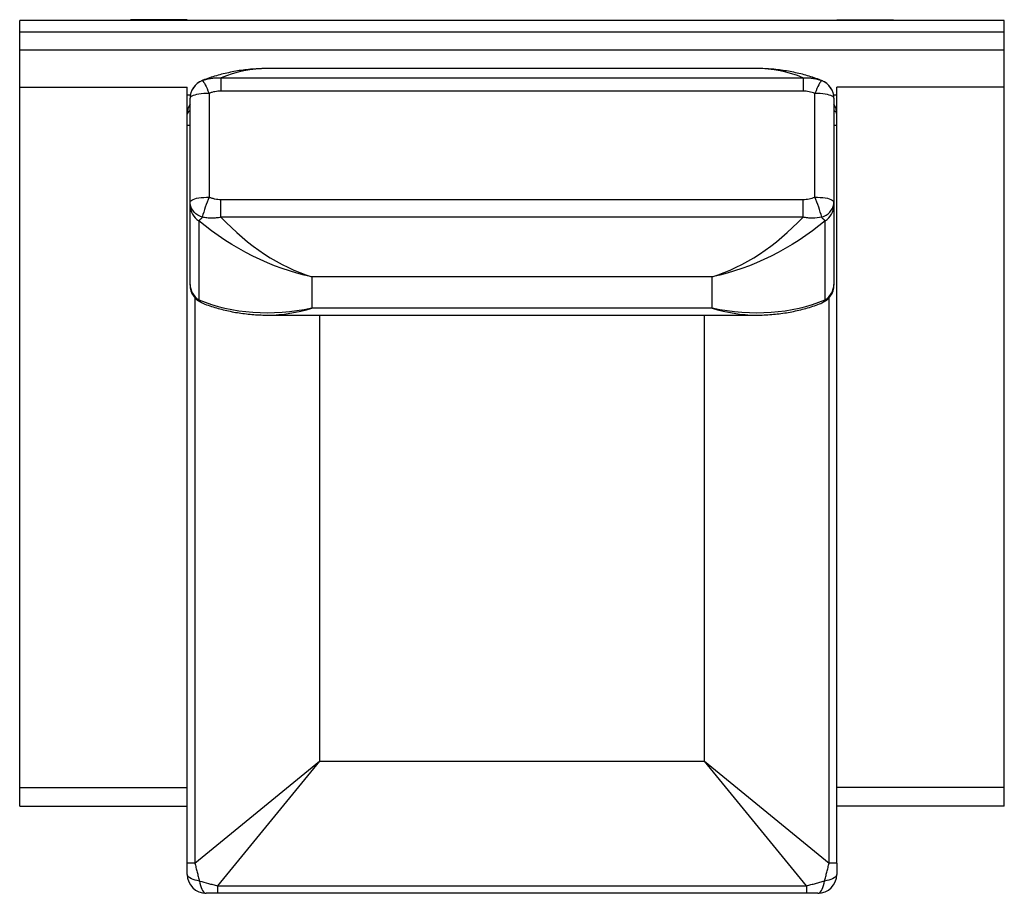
# Paper-space layout '_Top' of a CAD drawing. Header units: millimetres. Extents: x -520 to 520, y -587 to 335.
import ezdxf

# ---------------------------------------------------------------- set-up
doc = ezdxf.new("R2010")
doc.units = ezdxf.units.MM

psp = doc.layouts.new('_Top')

# ---------------------------------------------------------------- linework, layer by layer
at = {"color": 7, "linetype": 'Continuous', "lineweight": 25}
for p, q in [((520, 334.3), (-520, 334.3)), ((-520, -495.6), (-520, 334.3)), ((-343, 335.1), (-403, 335.1)), ((-403, 335.1), (-403, 334.3)), ((-343, 334.3), (-343, 335.1)), ((343, 335.1), (403, 335.1)), ((343, 334.3), (343, 335.1)), ((403, 335.1), (403, 334.3)), ((520, -495.6), (520, 334.3)), ((-520, 322.4), (520, 322.4)), ((520, 302.8), (-520, 302.8)), ((258.1, 283.5), (-258.1, 283.5)), ((-307.4, 273.7), (-307.4, 259.8)), ((-307.4, 273.7), (307.4, 273.7)), ((307.4, 273.7), (307.4, 259.8)), ((-520, 263.9), (-343, 263.9)), ((-343, -555.5), (-343, 263.9)), ((343, -555.5), (343, 263.9)), ((520, 263.9), (343, 263.9)), ((-339.7, 255.4), (-343, 255.4)), ((-340, 142.6), (-340, 252.1)), ((-320, 257.3), (-320, 147.7)), ((307.4, 259.8), (-307.4, 259.8)), ((320, 147.7), (320, 257.3)), ((343, 255.4), (339.7, 255.4)), ((340, 252.1), (340, 142.6)), ((-340, 55.6), (-340, 139)), ((-307.4, 145.3), (307.4, 145.3)), ((-307.4, 126.5), (-307.4, 145.3)), ((307.4, 126.5), (307.4, 145.3)), ((340, 139), (340, 55.6)), ((307.4, 126.5), (-307.4, 126.5)), ((-330.8, 122.8), (-330.8, 39.4)), ((330.8, 39.4), (330.8, 122.8)), ((211.5, 63.5), (-211.5, 63.5)), ((-211.5, 63.5), (-211.5, 30.7)), ((211.5, 30.7), (211.5, 63.5)), ((-258.1, 23.2), (258.1, 23.2)), ((-211.5, 30.7), (211.5, 30.7)), ((-335, -555.5), (-203.4, -447.8)), ((-203.4, -447.8), (-311, -579.5)), ((-203.4, -447.8), (203.4, -447.8)), ((203.4, -447.8), (335, -555.5)), ((311, -579.5), (203.4, -447.8)), ((-520, -475.6), (-343, -475.6)), ((520, -475.6), (343, -475.6)), ((-520, -495.6), (-343, -495.6)), ((520, -495.6), (343, -495.6)), ((-335, -555.5), (-343, -555.5)), ((343, -555.5), (335, -555.5)), ((-311, -579.5), (311, -579.5)), ((-311, -579.5), (-311, -587.5)), ((311, -579.5), (311, -587.5)), ((311, -587.5), (-311, -587.5))]:
    psp.add_line(p, q, dxfattribs=at)
at = {"color": 8, "linetype": 'Continuous', "lineweight": 25}
for p, q in [((-327.4, 270.7), (-327.1, 270.8)), ((327.1, 270.8), (327.4, 270.7)), ((-340, 223.4), (-343, 223.4)), ((343, 223.4), (340, 223.4)), ((-335, 41.3), (-335, -555.5)), ((335, -555.5), (335, 41.3)), ((-203.4, 23.2), (-203.4, -447.8)), ((203.4, -447.8), (203.4, 23.2))]:
    psp.add_line(p, q, dxfattribs=at)
at = {"color": 7, "linetype": 'Continuous', "lineweight": 25, "flags": 128}
for points in [[(-327.1, 270.8), (-326.8, 270.7), (-326.3, 270.2), (-325.7, 269.2), (-324.9, 268), (-324.1, 266.3), (-323.1, 264.4), (-322.1, 262.3), (-321.1, 259.9), (-320, 257.3)], [(327.1, 270.8), (326.8, 270.7), (326.3, 270.2), (325.7, 269.2), (324.9, 268), (324.1, 266.3), (323.1, 264.4), (322.1, 262.3), (321.1, 259.9), (320, 257.3)], [(-320, 257.3), (-322.8, 257.3), (-325.6, 257.1), (-328.3, 256.8), (-330.8, 256.5), (-333.1, 256.1), (-335.1, 255.5), (-336.8, 254.9), (-338.2, 254.3), (-339.2, 253.6), (-339.8, 252.9), (-340, 252.1)], [(340, 252.1), (339.8, 252.9), (339.2, 253.6), (338.2, 254.3), (336.8, 254.9), (335.1, 255.5), (333.1, 256.1), (330.8, 256.5), (328.3, 256.8), (325.6, 257.1), (322.8, 257.3), (320, 257.3)], [(-340, 142.6), (-339.8, 143.3), (-339.2, 144), (-338.2, 144.7), (-336.8, 145.4), (-335.1, 146), (-333.1, 146.5), (-330.8, 146.9), (-328.3, 147.3), (-325.6, 147.5), (-322.8, 147.7), (-320, 147.7)], [(320, 147.7), (322.8, 147.7), (325.6, 147.5), (328.3, 147.3), (330.8, 146.9), (333.1, 146.5), (335.1, 146), (336.8, 145.4), (338.2, 144.7), (339.2, 144), (339.8, 143.3), (340, 142.6)], [(-327.1, 126.5), (-329.6, 127.5), (-331.8, 128.7), (-333.9, 130.2), (-335.7, 131.9), (-337.2, 133.8), (-338.4, 135.9), (-339.3, 138), (-339.8, 140.3), (-340, 142.6)], [(327.1, 126.5), (329.6, 127.5), (331.8, 128.7), (333.9, 130.2), (335.7, 131.9), (337.2, 133.8), (338.4, 135.9), (339.3, 138), (339.8, 140.3), (340, 142.6)], [(-307.4, 126.5), (-301.9, 120.9), (-296.4, 115.5), (-290.8, 110.4), (-285.1, 105.4), (-279.3, 100.6), (-273.4, 96.1), (-267.4, 91.7), (-261.4, 87.6), (-255.3, 83.8), (-249.1, 80.1), (-242.9, 76.7), (-236.7, 73.6), (-230.4, 70.7), (-224.1, 68.1), (-217.8, 65.7), (-211.5, 63.5)], [(211.5, 63.5), (217.8, 65.7), (224.1, 68.1), (230.4, 70.7), (236.7, 73.6), (242.9, 76.7), (249.1, 80.1), (255.3, 83.8), (261.4, 87.6), (267.4, 91.7), (273.4, 96.1), (279.3, 100.6), (285.1, 105.4), (290.8, 110.4), (296.4, 115.5), (301.9, 120.9), (307.4, 126.5)], [(-211.5, 63.5), (-219.4, 65.3), (-227.3, 67.4), (-235.1, 69.8), (-242.9, 72.4), (-250.7, 75.2), (-258.4, 78.4), (-266.1, 81.8), (-273.7, 85.4), (-281.2, 89.3), (-288.7, 93.4), (-296, 97.7), (-303.2, 102.3), (-310.3, 107.1), (-317.3, 112.1), (-324.2, 117.4), (-330.8, 122.8)], [(330.8, 122.8), (324.2, 117.4), (317.3, 112.1), (310.3, 107.1), (303.2, 102.3), (296, 97.7), (288.7, 93.4), (281.2, 89.3), (273.7, 85.4), (266.1, 81.8), (258.4, 78.4), (250.7, 75.2), (242.9, 72.4), (235.1, 69.8), (227.3, 67.4), (219.4, 65.3), (211.5, 63.5)], [(-330.8, 39.4), (-324.2, 36.8), (-317.3, 34.4), (-310.3, 32.4), (-303.2, 30.6), (-296, 29.1), (-288.7, 27.8), (-281.2, 26.9), (-273.7, 26.2), (-266.1, 25.8), (-258.4, 25.6), (-250.7, 25.8), (-242.9, 26.2), (-235.1, 26.9), (-227.3, 27.9), (-219.4, 29.1), (-211.5, 30.7)], [(211.5, 30.7), (219.4, 29.1), (227.3, 27.9), (235.1, 26.9), (242.9, 26.2), (250.7, 25.8), (258.4, 25.6), (266.1, 25.8), (273.7, 26.2), (281.2, 26.9), (288.7, 27.8), (296, 29.1), (303.2, 30.6), (310.3, 32.4), (317.3, 34.4), (324.2, 36.8), (330.8, 39.4)], [(-330, -574.5), (-332.4, -574.1), (-334.7, -573.5), (-336.8, -572.9), (-338.6, -572.1), (-340.2, -571.3), (-341.4, -570.4), (-342.3, -569.5), (-342.8, -568.5), (-343, -567.5)], [(343, -567.5), (342.8, -568.5), (342.3, -569.5), (341.4, -570.4), (340.2, -571.3), (338.6, -572.1), (336.8, -572.9), (334.7, -573.5), (332.4, -574.1), (330, -574.5)], [(-330, -574.5), (-329.6, -576.9), (-329, -579.2), (-328.4, -581.3), (-327.7, -583.1), (-326.8, -584.6), (-325.9, -585.9), (-325, -586.8), (-324, -587.3), (-323, -587.5)], [(323, -587.5), (324, -587.3), (325, -586.8), (325.9, -585.9), (326.8, -584.6), (327.7, -583.1), (328.4, -581.3), (329, -579.2), (329.6, -576.9), (330, -574.5)]]:
    psp.add_lwpolyline(points, dxfattribs=at)
at = {"color": 8, "linetype": 'Continuous', "lineweight": 25, "flags": 128}
psp.add_lwpolyline([(343, 235.4), (342.8, 236.4), (342.3, 237.3), (341.4, 238.3), (340.2, 239.2), (340, 239.3)], dxfattribs=at)
at = {"color": 8, "linetype": 'Continuous', "lineweight": 25}
for centre, radius, start, end in [((-258.8, 158.4), 125.1, 89.6788, 112.8351), ((258.7, 158.2), 125.4, 67.1877, 90.2967), ((-337.7, 234.4), 5.33, 115.0154, 170.1806), ((-259, 177.3), 154.2, 270.3384, 287.9437), ((259, 177.3), 154.2, 252.0563, 269.6616)]:
    psp.add_arc(centre, radius, start, end, dxfattribs=at)
at = {"color": 7, "linetype": 'Continuous', "lineweight": 25}
for centre, radius, start, end in [((-320, 252.1), 20, 110.8618, 179.9981), ((-320, 252.1), 20, 111.825, 179.927), ((320, 252.1), 20, 0.0019, 69.1382), ((320, 252.1), 20, 0.073, 68.1774), ((-323, 235.4), 20, 148.2117, 180), ((323, 235.4), 20, 0, 31.7883), ((-190.4, 92.4), 140.9, 156.8812, 165.9869), ((190.4, 92.4), 140.9, 14.0131, 23.1188), ((-320.8, 139.1), 19.2, 180.3439, 238.4894), ((320.8, 139.1), 19.2, 301.5106, 359.6561), ((-320.8, 55.7), 19.2, 180.3439, 238.4894), ((-320, 54.6), 20, 180.073, 248.1754), ((320, 54.6), 20, 291.8232, 359.927), ((320.8, 55.7), 19.2, 301.5106, 359.6561), ((-323, -567.5), 20, 180, 270), ((323, -567.5), 20, 270, 0)]:
    psp.add_arc(centre, radius, start, end, dxfattribs=at)
for points, knots in [([(-258.1, 283.5), (-260.2, 283.5), (-264.9, 283.5), (-272.3, 283.1), (-280.2, 282.4), (-288, 281.4), (-295.6, 280), (-303.1, 278.4), (-310.5, 276.5), (-317.6, 274.3), (-323.3, 272.4), (-326.5, 271.1), (-327.4, 270.7)], [0, 0, 0, 0, 0.088405, 0.201839, 0.314055, 0.424986, 0.534579, 0.642793, 0.749601, 0.854988, 0.958949, 1, 1, 1, 1]), ([(327.4, 270.7), (326.4, 271.1), (323.1, 272.4), (317.4, 274.4), (310.3, 276.6), (303.1, 278.4), (295.7, 280), (288.2, 281.3), (280.5, 282.4), (272.8, 283.1), (265.3, 283.5), (260.3, 283.5), (258.1, 283.5)], [0, 0, 0, 0, 0.046328, 0.149029, 0.252836, 0.357991, 0.464491, 0.572327, 0.681477, 0.791909, 0.903579, 1, 1, 1, 1]), ([(-327.1, 270.8), (-326.3, 271.1), (-325.5, 271.4), (-323.9, 271.9), (-323.1, 272.2), (-320.6, 272.8), (-319, 273.1), (-315.7, 273.6), (-314, 273.8), (-310.7, 273.9), (-309, 273.9), (-307.4, 273.7)], [0, 0, 0, 0, 0.125, 0.125, 0.25, 0.25, 0.5, 0.5, 0.75, 0.75, 1, 1, 1, 1]), ([(307.4, 273.7), (308.2, 273.8), (309, 273.9), (310.7, 273.9), (311.5, 273.9), (314, 273.8), (315.7, 273.6), (319, 273.1), (320.6, 272.8), (323.1, 272.2), (323.9, 271.9), (325.5, 271.4), (326.3, 271.1), (327.1, 270.8)], [0, 0, 0, 0, 0.125, 0.125, 0.25, 0.25, 0.5, 0.5, 0.75, 0.75, 0.875, 0.875, 1, 1, 1, 1]), ([(-307.4, 259.8), (-308.4, 259.8), (-309.5, 259.7), (-311.7, 259.5), (-312.7, 259.3), (-314.8, 258.9), (-315.9, 258.7), (-318, 258.1), (-319, 257.7), (-320, 257.3)], [0, 0, 0, 0, 0.25, 0.25, 0.5, 0.5, 0.75, 0.75, 1, 1, 1, 1]), ([(320, 257.3), (318, 258.1), (315.9, 258.7), (312.8, 259.3), (311.7, 259.5), (309.5, 259.7), (308.4, 259.8), (307.4, 259.8)], [0, 0, 0, 0, 0.5, 0.5, 0.75, 0.75, 1, 1, 1, 1]), ([(-320, 147.7), (-319, 147.4), (-318, 147), (-315.9, 146.4), (-314.8, 146.1), (-312.7, 145.7), (-311.7, 145.6), (-309.5, 145.3), (-308.4, 145.3), (-307.4, 145.3)], [0, 0, 0, 0, 0.25, 0.25, 0.5, 0.5, 0.75, 0.75, 1, 1, 1, 1]), ([(307.4, 145.3), (308.4, 145.3), (309.5, 145.3), (311.7, 145.6), (312.8, 145.7), (315.9, 146.4), (318, 147), (320, 147.7)], [0, 0, 0, 0, 0.25, 0.25, 0.5, 0.5, 1, 1, 1, 1]), ([(-340, 139), (-340, 139.4), (-340, 139.9), (-340, 141.1), (-340, 141.8), (-340, 142.6)], [0, 0, 0, 0, 0.5, 0.5, 1, 1, 1, 1]), ([(340, 142.6), (340, 141.8), (340, 141.1), (340, 139.9), (340, 139.4), (340, 139)], [0, 0, 0, 0, 0.5, 0.5, 1, 1, 1, 1]), ([(-327.1, 126.5), (-327.8, 125.6), (-328.4, 124.8), (-329.7, 123.5), (-330.3, 123.1), (-330.8, 122.8)], [0, 0, 0, 0, 0.5, 0.5, 1, 1, 1, 1]), ([(-307.4, 126.5), (-309, 126.1), (-310.7, 125.9), (-314, 125.5), (-315.7, 125.5), (-319, 125.5), (-320.6, 125.6), (-323.1, 125.8), (-323.9, 126), (-325.5, 126.2), (-326.3, 126.4), (-327.1, 126.5)], [0, 0, 0, 0, 0.25, 0.25, 0.5, 0.5, 0.75, 0.75, 0.875, 0.875, 1, 1, 1, 1]), ([(327.1, 126.5), (323.9, 125.9), (320.7, 125.5), (315.7, 125.5), (314.1, 125.5), (311.6, 125.8), (310.7, 125.9), (309, 126.2), (308.2, 126.3), (307.4, 126.5)], [0, 0, 0, 0, 0.5, 0.5, 0.75, 0.75, 0.875, 0.875, 1, 1, 1, 1]), ([(330.8, 122.8), (330.3, 123.1), (329.7, 123.5), (328.4, 124.8), (327.8, 125.6), (327.1, 126.5)], [0, 0, 0, 0, 0.5, 0.5, 1, 1, 1, 1]), ([(-340, 54.6), (-340, 54.6), (-340, 54.7), (-340, 55.3), (-340, 55.6)], [0, 0, 0, 0, 0.455166, 1, 1, 1, 1]), ([(340, 55.6), (340, 55.3), (340, 54.7), (340, 54.6), (340, 54.6)], [0, 0, 0, 0, 0.534427, 1, 1, 1, 1]), ([(-327.4, 36), (-326.4, 35.6), (-323.1, 34.3), (-317.4, 32.3), (-310.3, 30.2), (-303.1, 28.3), (-295.7, 26.7), (-288.2, 25.4), (-280.5, 24.4), (-272.8, 23.7), (-265.3, 23.2), (-260.3, 23.2), (-258.1, 23.2)], [0, 0, 0, 0, 0.046334, 0.149035, 0.252841, 0.357995, 0.464495, 0.57233, 0.68148, 0.791911, 0.903581, 1, 1, 1, 1]), ([(258.1, 23.2), (260.2, 23.2), (264.9, 23.2), (272.3, 23.6), (280.2, 24.3), (288, 25.3), (295.6, 26.7), (303.1, 28.3), (310.5, 30.2), (317.6, 32.4), (323.3, 34.4), (326.5, 35.6), (327.4, 36)], [0, 0, 0, 0, 0.088407, 0.201841, 0.314057, 0.424989, 0.534582, 0.642797, 0.749606, 0.854993, 0.958955, 1, 1, 1, 1]), ([(-343, -567.5), (-343, -566.5), (-343, -565.6), (-343, -563.6), (-343, -562.6), (-343, -560.6), (-343, -559.6), (-343, -557.6), (-343, -556.6), (-343, -555.5)], [0, 0, 0, 0, 0.25, 0.25, 0.5, 0.5, 0.75, 0.75, 1, 1, 1, 1]), ([(-335, -555.5), (-334.6, -557.1), (-334.2, -558.7), (-333.5, -561.9), (-333.1, -563.5), (-332.4, -565.9), (-332.2, -566.7), (-331.8, -568.2), (-331.6, -569), (-330.9, -571.4), (-330.4, -572.9), (-330, -574.5)], [0, 0, 0, 0, 0.25, 0.25, 0.5, 0.5, 0.625, 0.625, 0.75, 0.75, 1, 1, 1, 1]), ([(330, -574.5), (330.4, -572.9), (330.9, -571.4), (331.6, -569), (331.8, -568.2), (332.2, -566.7), (332.4, -565.9), (333.1, -563.5), (333.5, -561.9), (334.2, -558.7), (334.6, -557.1), (335, -555.5)], [0, 0, 0, 0, 0.25, 0.25, 0.375, 0.375, 0.5, 0.5, 0.75, 0.75, 1, 1, 1, 1]), ([(343, -555.5), (343, -556.6), (343, -557.6), (343, -559.6), (343, -560.6), (343, -562.6), (343, -563.6), (343, -565.6), (343, -566.5), (343, -567.5)], [0, 0, 0, 0, 0.25, 0.25, 0.5, 0.5, 0.75, 0.75, 1, 1, 1, 1]), ([(-330, -574.5), (-326.9, -575.4), (-323.8, -576.3), (-319.1, -577.5), (-317.5, -577.9), (-315.1, -578.5), (-314.2, -578.7), (-312.6, -579.1), (-311.8, -579.3), (-311, -579.5)], [0, 0, 0, 0, 0.5, 0.5, 0.75, 0.75, 0.875, 0.875, 1, 1, 1, 1]), ([(311, -579.5), (312.6, -579.1), (314.2, -578.7), (317.4, -577.9), (319, -577.5), (321.4, -576.9), (322.2, -576.7), (323.7, -576.3), (324.5, -576.1), (326.9, -575.4), (328.4, -574.9), (330, -574.5)], [0, 0, 0, 0, 0.25, 0.25, 0.5, 0.5, 0.625, 0.625, 0.75, 0.75, 1, 1, 1, 1]), ([(-311, -587.5), (-312.1, -587.5), (-313.1, -587.5), (-315.1, -587.5), (-316.1, -587.5), (-318.1, -587.5), (-319.1, -587.5), (-321.1, -587.5), (-322, -587.5), (-323, -587.5)], [0, 0, 0, 0, 0.25, 0.25, 0.5, 0.5, 0.75, 0.75, 1, 1, 1, 1]), ([(323, -587.5), (322, -587.5), (321.1, -587.5), (319.1, -587.5), (318.1, -587.5), (316.1, -587.5), (315.1, -587.5), (313.1, -587.5), (312.1, -587.5), (311, -587.5)], [0, 0, 0, 0, 0.25, 0.25, 0.5, 0.5, 0.75, 0.75, 1, 1, 1, 1])]:
    psp.add_open_spline(points, degree=3, knots=knots, dxfattribs=at)
at = {"color": 8, "linetype": 'Continuous', "lineweight": 25}
for points, knots in [([(-330.8, 39.4), (-330.3, 38.5), (-329.2, 36.9), (-328, 36.3), (-327.4, 36)], [0, 0, 0, 0, 0.527153, 1, 1, 1, 1]), ([(327.4, 36), (327.9, 36.3), (329.2, 36.9), (330.3, 38.5), (330.8, 39.4)], [0, 0, 0, 0, 0.4595721, 1, 1, 1, 1])]:
    psp.add_open_spline(points, degree=3, knots=knots, dxfattribs=at)

doc.saveas('drawing.dxf')
